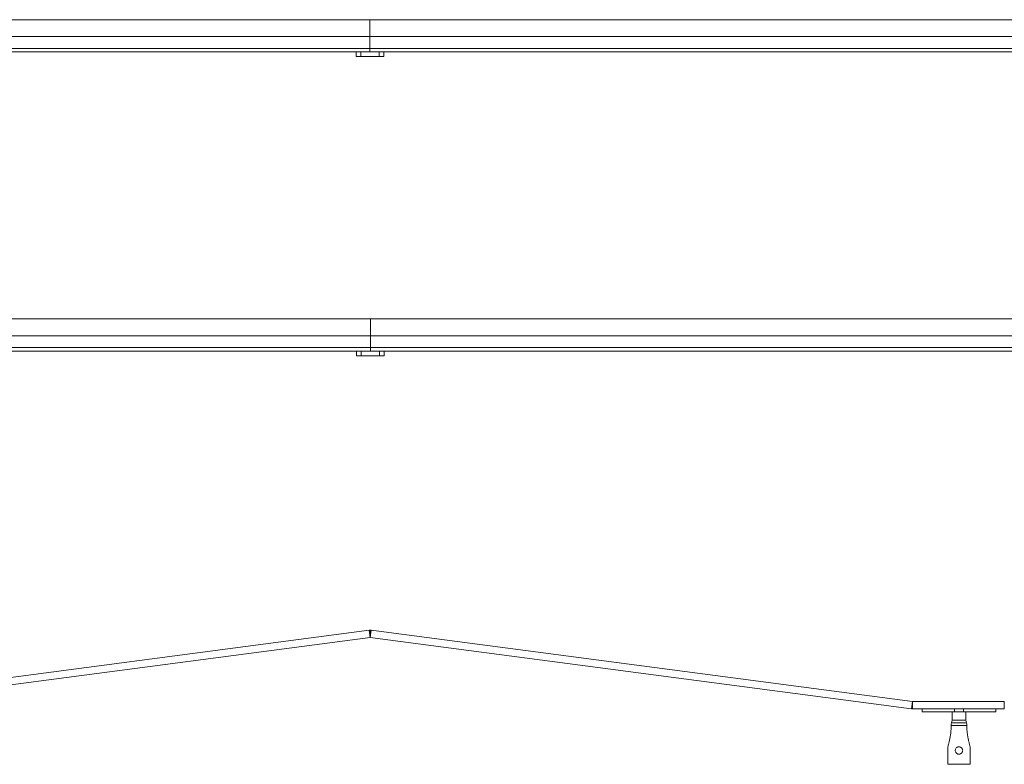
# Model space of a CAD drawing. Header units: millimetres. Extents: x 72 to 2598, y 61 to 1542.
# Tile 5 of 10: x 637 to 1704, y 733 to 1540. Entities that reach past the tile are written whole.
import ezdxf

# ---------------------------------------------------------------- set-up
doc = ezdxf.new("R2010")
doc.units = ezdxf.units.MM

msp = doc.modelspace()

# ---------------------------------------------------------------- linework, layer by layer
at = {"color": 7, "linetype": 'Continuous', "lineweight": 15}
for p, q in [((207.52, 1539.892), (1016.781, 1539.892)), ((1016.781, 1539.892), (1016.781, 1521.518)), ((1016.781, 1539.892), (1826.042, 1539.892)), ((1016.781, 1521.518), (200.832, 1521.518)), ((1832.73, 1521.518), (1016.781, 1521.518)), ((1016.781, 1521.518), (1016.781, 1508.767)), ((1016.781, 1504.892), (194.781, 1504.892)), ((196.191, 1508.767), (1016.781, 1508.767)), ((1001.781, 1499.892), (1001.781, 1504.892)), ((1006.781, 1504.892), (1006.781, 1499.892)), ((1016.781, 1508.767), (1837.37, 1508.767)), ((1016.781, 1508.767), (1016.781, 1504.892)), ((1838.781, 1504.892), (1016.781, 1504.892)), ((1026.781, 1499.892), (1026.781, 1504.892)), ((1031.781, 1504.892), (1031.781, 1499.892)), ((1006.781, 1499.892), (1001.781, 1499.892)), ((1026.781, 1499.892), (1006.781, 1499.892)), ((1031.781, 1499.892), (1026.781, 1499.892)), ((82.059, 1215.854), (1017.559, 1215.854)), ((1017.559, 1215.854), (1953.059, 1215.854)), ((1017.559, 1215.854), (1017.559, 1197.48)), ((1017.559, 1197.48), (88.746, 1197.48)), ((1946.371, 1197.48), (1017.559, 1197.48)), ((1017.559, 1197.48), (1017.559, 1184.729)), ((93.387, 1184.729), (1017.559, 1184.729)), ((1017.559, 1184.729), (1941.73, 1184.729)), ((1017.559, 1184.729), (1017.559, 1180.854)), ((1017.559, 1180.854), (104.437, 1180.854)), ((1002.287, 1175.854), (1002.287, 1180.854)), ((1007.287, 1175.854), (1002.287, 1175.854)), ((1007.287, 1180.854), (1007.287, 1175.854)), ((1027.287, 1175.854), (1007.287, 1175.854)), ((1928.137, 1180.854), (1017.559, 1180.854)), ((1027.287, 1175.854), (1027.287, 1180.854)), ((1032.287, 1175.854), (1027.287, 1175.854)), ((1032.287, 1180.854), (1032.287, 1175.854)), ((1016.032, 878.334), (429.548, 801.122)), ((1017.076, 870.403), (1016.032, 878.334)), ((1017.141, 870.407), (1017.141, 878.407)), ((1017.207, 870.403), (1018.251, 878.334)), ((1604.735, 801.122), (1018.251, 878.334)), ((1017.076, 870.403), (430.592, 793.191)), ((1603.691, 793.191), (1017.207, 870.403)), ((1603.691, 793.191), (1604.735, 801.122)), ((1604.8, 801.118), (1604.8, 793.118)), ((1704.243, 801.118), (1604.8, 801.118)), ((1704.243, 801.118), (1704.243, 793.118)), ((1704.243, 793.118), (1604.8, 793.118)), ((1615.141, 793.118), (1615.141, 790.118)), ((1615.141, 790.118), (1650.142, 790.118)), ((1647.642, 790.118), (1647.642, 781.118)), ((1650.142, 793.118), (1650.142, 790.118)), ((1650.142, 790.118), (1660.142, 790.118)), ((1660.142, 793.118), (1660.142, 790.118)), ((1660.142, 790.118), (1695.141, 790.118)), ((1662.641, 781.118), (1662.641, 790.118)), ((1695.141, 793.118), (1695.141, 790.118)), ((1663.641, 775.118), (1646.641, 775.118)), ((1644.493, 733.118), (1643.141, 733.118)), ((1650.884, 733.118), (1644.493, 733.118)), ((1659.399, 733.118), (1650.884, 733.118)), ((1665.79, 733.118), (1659.399, 733.118)), ((1665.79, 733.118), (1667.141, 733.118))]:
    msp.add_line(p, q, dxfattribs=at)
at = {"color": 8, "linetype": 'Continuous', "lineweight": 15}
for p, q in [((1647.642, 781.118), (1662.641, 781.118)), ((1647.141, 778.118), (1663.142, 778.118))]:
    msp.add_line(p, q, dxfattribs=at)
at = {"color": 7, "linetype": 'Continuous', "lineweight": 15}
for centre, radius, start, end in [((1017.141, 869.907), 8.5, 90, 97.5), ((1017.141, 869.907), 8.5, 82.5, 90), ((1017.141, 869.907), 0.5, 90, 97.5), ((1017.141, 869.907), 0.5, 82.5, 90), ((1604.8, 801.618), 0.5, 262.5, 270), ((1604.8, 801.618), 8.5, 262.5, 270), ((1638.391, 781.118), 9.25, 341.075356, 0), ((1671.891, 781.118), 9.25, 180, 198.924644), ((1655.891, 775.118), 9.25, 161.075356, 180), ((1654.391, 775.118), 9.25, 0, 18.924644)]:
    msp.add_arc(centre, radius, start, end, dxfattribs=at)
for points, knots in [([(1646.641, 775.118), (1646.618, 773.714), (1646.577, 771.235), (1646.302, 768.007), (1646.002, 765.527), (1645.688, 763.465), (1645.336, 761.524), (1644.945, 759.666), (1644.553, 758.009), (1644.153, 756.496), (1643.697, 754.876), (1643.279, 752.79), (1643.07, 749.642), (1643.17, 745.293), (1643.132, 739.576), (1643.138, 735.394), (1643.141, 733.118)], [0, 0, 0, 0, 0.09948571, 0.17574763, 0.22950519, 0.276542, 0.32357711, 0.36937316, 0.41112118, 0.44423019, 0.48034243, 0.53037443, 0.5947057, 0.70353427, 0.8386498, 1, 1, 1, 1]), ([(1667.141, 733.118), (1667.144, 735.383), (1667.149, 739.522), (1667.12, 745.144), (1667.198, 749.604), (1666.997, 753.175), (1666.203, 756.282), (1665.381, 759.348), (1664.828, 762.117), (1664.4, 764.68), (1664.044, 767.364), (1663.716, 770.937), (1663.668, 773.625), (1663.641, 775.118)], [0, 0, 0, 0, 0.16059325, 0.29343041, 0.39849605, 0.47705896, 0.54584293, 0.62522795, 0.70223737, 0.74582264, 0.80948243, 0.89418211, 1, 1, 1, 1]), ([(1655.142, 752.118), (1654.695, 752.074), (1653.801, 751.987), (1652.609, 751.306), (1651.696, 750.298), (1651.169, 749.032), (1651.09, 747.667), (1651.467, 746.354), (1652.255, 745.24), (1653.368, 744.447), (1654.682, 744.067), (1656.046, 744.144), (1657.304, 744.663), (1658.324, 745.57), (1658.988, 746.766), (1659.218, 748.115), (1658.99, 749.462), (1658.33, 750.658), (1657.313, 751.563), (1656.189, 752.048), (1655.44, 752.098), (1655.142, 752.118)], [0, 0, 0, 0, 0.053304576, 0.106585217, 0.160365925, 0.214099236, 0.267630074, 0.321224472, 0.374646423, 0.428329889, 0.48210044, 0.535565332, 0.588854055, 0.642419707, 0.696209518, 0.749808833, 0.803330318, 0.856871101, 0.910421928, 0.964238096, 1, 1, 1, 1])]:
    msp.add_open_spline(points, degree=3, knots=knots, dxfattribs=at)

doc.saveas('drawing.dxf')
